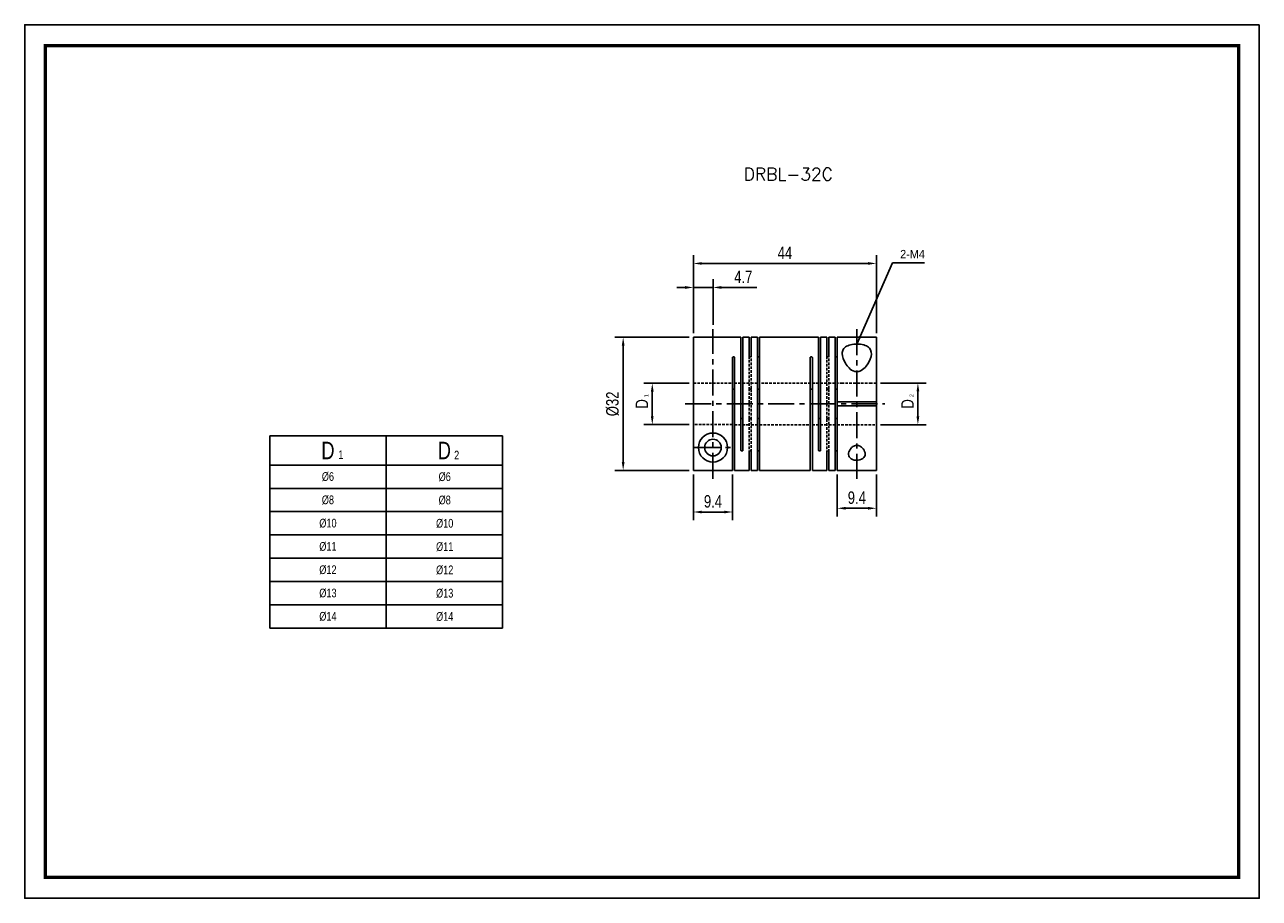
# Model space of a CAD drawing. Header units: millimetres. Extents: x 0 to 297, y 0 to 210.
import ezdxf

# ---------------------------------------------------------------- set-up
doc = ezdxf.new("R2010")
doc.units = ezdxf.units.MM
doc.header["$LTSCALE"] = 5
for name, pattern in [('CENTER', [2, 1.25, -0.25, 0.25, -0.25]), ('DASHED', [0.75, 0.5, -0.25]), ('HIDDEN2', [0.1875, 0.125, -0.0625])]:
    doc.linetypes.add(name, pattern=pattern)
doc.layers.get('0').update_dxf_attribs({"linetype": 'CONTINUOUS'})
doc.layers.get('Defpoints').update_dxf_attribs({"linetype": 'CONTINUOUS'})
for name, color, linetype in [('BM', 2, 'CONTINUOUS'), ('CT', 1, 'CENTER'), ('D', 7, 'CONTINUOUS'), ('DIM', 7, 'CONTINUOUS'), ('HD', 4, 'DASHED')]:
    doc.layers.add(name, color=color, linetype=linetype)
doc.styles.add('H', font='txt.shx')
doc.styles.get("Standard").update_dxf_attribs({"font": 'Gulim.ttf', "width": 0.8, "height": 3})
doc.dimstyles.new('LIM', dxfattribs={"dimtxt": 2, "dimasz": 2, "dimexe": 2, "dimexo": 1, "dimgap": 1, "dimtad": 1, "dimdec": 3, "dimzin": 9, "dimdsep": 46, "dimtxsty": 'Standard', "dimcen": 3, "dimclrd": 1, "dimclre": 1, "dimadec": 0, "dimazin": 0, "dimtfac": 1, "dimtdec": 3, "dimtmove": 0, "dimatfit": 3, "dimfxl": 0, "dimtolj": 1, "dimtzin": 0, "dimarcsym": 0})

# ---------------------------------------------------------------- blocks, each defined once
blk = doc.blocks.new('*D115')
at = {"layer": 'Defpoints', "color": 0}
for p in [(165.58, 146.84), (165.58, 136.85), (160.88, 134.84)]:
    blk.add_point(p, dxfattribs=at)
at = {"layer": 'DIM', "color": 1, "lineweight": -2}
for p, q in [((160.88, 135.84), (160.88, 148.84)), ((165.58, 137.85), (165.58, 148.84)), ((158.88, 146.84), (156.88, 146.84)), ((160.88, 146.84), (165.58, 146.84)), ((167.58, 146.84), (176.16, 146.84))]:
    blk.add_line(p, q, dxfattribs=at)
at = {"layer": 'DIM', "color": 1}
for points in [[(158.88, 147.17), (158.88, 146.5), (160.88, 146.84)], [(167.58, 147.17), (167.58, 146.5), (165.58, 146.84)]]:
    blk.add_solid(points, dxfattribs=at)
at = {"layer": 'DIM', "color": 0, "insert": (172.87, 149.38), "char_height": 3, "attachment_point": 5}
blk.add_mtext('\\A1;4.7', dxfattribs=at)
blk = doc.blocks.new('*D116')
at = {"layer": 'Defpoints', "color": 0}
for p in [(204.88, 152.61), (160.88, 134.85), (204.88, 134.85)]:
    blk.add_point(p, dxfattribs=at)
at = {"layer": 'DIM', "color": 1, "lineweight": -2}
for p, q in [((160.88, 135.85), (160.88, 154.61)), ((204.88, 135.85), (204.88, 154.61)), ((162.88, 152.61), (202.88, 152.61))]:
    blk.add_line(p, q, dxfattribs=at)
at = {"layer": 'DIM', "color": 1}
for points in [[(162.88, 152.94), (162.88, 152.28), (160.88, 152.61)], [(202.88, 152.94), (202.88, 152.28), (204.88, 152.61)]]:
    blk.add_solid(points, dxfattribs=at)
at = {"layer": 'DIM', "color": 0, "insert": (182.88, 155.15), "char_height": 3, "attachment_point": 5}
blk.add_mtext('\\A1;44', dxfattribs=at)
blk = doc.blocks.new('*D117')
at = {"layer": 'Defpoints', "color": 0}
for p in [(160.88, 102.86), (170.28, 102.86), (170.28, 92.86)]:
    blk.add_point(p, dxfattribs=at)
at = {"layer": 'DIM', "color": 1, "lineweight": -2}
for p, q in [((160.88, 101.86), (160.88, 90.86)), ((170.28, 101.86), (170.28, 90.86)), ((162.88, 92.86), (168.28, 92.86))]:
    blk.add_line(p, q, dxfattribs=at)
at = {"layer": 'DIM', "color": 1}
for points in [[(162.88, 93.19), (162.88, 92.52), (160.88, 92.86)], [(168.28, 93.19), (168.28, 92.52), (170.28, 92.86)]]:
    blk.add_solid(points, dxfattribs=at)
at = {"layer": 'DIM', "color": 0, "insert": (165.58, 95.4), "char_height": 3, "attachment_point": 5}
blk.add_mtext('\\A1;9.4', dxfattribs=at)
blk = doc.blocks.new('*D118')
at = {"layer": 'Defpoints', "color": 0}
for p in [(160.88, 134.85), (143.97, 102.86), (160.88, 102.86)]:
    blk.add_point(p, dxfattribs=at)
at = {"layer": 'DIM', "color": 1, "lineweight": -2}
for p, q in [((159.88, 134.85), (141.97, 134.85)), ((143.97, 132.85), (143.97, 104.86)), ((159.88, 102.86), (141.97, 102.86))]:
    blk.add_line(p, q, dxfattribs=at)
at = {"layer": 'DIM', "color": 1}
for points in [[(143.64, 132.85), (144.3, 132.85), (143.97, 134.85)], [(143.64, 104.86), (144.3, 104.86), (143.97, 102.86)]]:
    blk.add_solid(points, dxfattribs=at)
at = {"layer": 'DIM', "color": 0, "insert": (141.43, 118.85), "char_height": 3, "attachment_point": 5, "rotation": 90}
blk.add_mtext('\\A1;%%C32', dxfattribs=at)
blk = doc.blocks.new('*D119')
at = {"layer": 'Defpoints', "color": 0}
for p in [(160.88, 123.82), (150.97, 113.87), (160.88, 113.87)]:
    blk.add_point(p, dxfattribs=at)
at = {"layer": 'DIM', "color": 1, "lineweight": -2}
for p, q in [((159.88, 123.82), (148.97, 123.82)), ((150.97, 121.82), (150.97, 115.87)), ((159.88, 113.87), (148.97, 113.87))]:
    blk.add_line(p, q, dxfattribs=at)
at = {"layer": 'DIM', "color": 1}
for points in [[(150.64, 121.82), (151.3, 121.82), (150.97, 123.82)], [(150.64, 115.87), (151.3, 115.87), (150.97, 113.87)]]:
    blk.add_solid(points, dxfattribs=at)
at = {"layer": 'DIM', "color": 0, "insert": (148.47, 118.85), "char_height": 3, "attachment_point": 5, "rotation": 90}
blk.add_mtext('\\A1;D', dxfattribs=at)
blk = doc.blocks.new('*D120')
at = {"layer": 'Defpoints', "color": 0}
for p in [(195.48, 102.85), (204.88, 102.85), (204.88, 93.75)]:
    blk.add_point(p, dxfattribs=at)
at = {"layer": 'DIM', "color": 1, "lineweight": -2}
for p, q in [((195.48, 101.85), (195.48, 91.75)), ((204.88, 101.85), (204.88, 91.75)), ((197.48, 93.75), (202.88, 93.75))]:
    blk.add_line(p, q, dxfattribs=at)
at = {"layer": 'DIM', "color": 1}
for points in [[(197.48, 94.08), (197.48, 93.42), (195.48, 93.75)], [(202.88, 94.08), (202.88, 93.42), (204.88, 93.75)]]:
    blk.add_solid(points, dxfattribs=at)
at = {"layer": 'DIM', "color": 0, "insert": (200.18, 96.29), "char_height": 3, "attachment_point": 5}
blk.add_mtext('\\A1;9.4', dxfattribs=at)
blk = doc.blocks.new('*D121')
at = {"layer": 'Defpoints', "color": 0}
for p in [(204.88, 123.85), (214.87, 123.85), (204.88, 113.85)]:
    blk.add_point(p, dxfattribs=at)
at = {"layer": 'DIM', "color": 1, "lineweight": -2}
for p, q in [((205.88, 123.85), (216.87, 123.85)), ((214.87, 115.85), (214.87, 121.85)), ((205.88, 113.85), (216.87, 113.85))]:
    blk.add_line(p, q, dxfattribs=at)
at = {"layer": 'DIM', "color": 1}
for points in [[(214.54, 121.85), (215.2, 121.85), (214.87, 123.85)], [(214.54, 115.85), (215.2, 115.85), (214.87, 113.85)]]:
    blk.add_solid(points, dxfattribs=at)
at = {"layer": 'DIM', "color": 0, "insert": (212.37, 118.85), "char_height": 3, "attachment_point": 5, "rotation": 90}
blk.add_mtext('\\A1;D', dxfattribs=at)

msp = doc.modelspace()

# ---------------------------------------------------------------- linework, layer by layer
for p, q in [((58.9457, 111.1488), (58.9457, 64.9488)), ((58.9457, 111.1488), (114.9457, 111.1488)), ((114.9457, 111.1488), (114.9457, 64.9488)), ((58.9457, 64.9488), (114.9457, 64.9488))]:
    msp.add_line(p, q)
at = {"color": 4}
for p, q in [((86.9457, 111.1488), (86.9457, 64.9488)), ((58.9457, 104.1488), (114.9457, 104.1488))]:
    msp.add_line(p, q, dxfattribs=at)
at = {"color": 1}
for p, q in [((58.9457, 98.5488), (114.9457, 98.5488)), ((58.9457, 92.9488), (114.9457, 92.9488)), ((58.9457, 87.3488), (114.9457, 87.3488)), ((58.9457, 81.7488), (114.9457, 81.7488)), ((58.9457, 76.1488), (114.9457, 76.1488)), ((58.9457, 70.5488), (114.9457, 70.5488))]:
    msp.add_line(p, q, dxfattribs=at)
msp.add_lwpolyline([(297, 210), (0, 210), (0, 0), (297, 0)], close=True)
msp.add_lwpolyline([(292, 205, 0.8, 0.8, 0), (5, 205, 0.8, 0.8, 0), (5, 5, 0.8, 0.8, 0), (292, 5, 0.8, 0.8, 0)], format="xyseb", close=True)
at = {"layer": 'BM', "linetype": 'Continuous'}
for p, q in [((172.2779, 134.8498), (160.8779, 134.8498)), ((160.8846, 134.842), (160.8779, 134.8498)), ((160.8779, 102.8577), (160.8779, 134.842)), ((160.8846, 134.842), (160.8779, 134.842)), ((172.2779, 107.7143), (172.2779, 134.8498)), ((172.7779, 134.8498), (172.7779, 107.7143)), ((174.2779, 134.8498), (172.7779, 134.8498)), ((174.2779, 134.8498), (174.2779, 130.3389)), ((176.2779, 134.8498), (174.7779, 134.8498)), ((174.7779, 134.8498), (174.7779, 130.3389)), ((176.2779, 134.8498), (176.2779, 102.8498)), ((176.7779, 134.8498), (176.7779, 102.8498)), ((190.9779, 134.8498), (176.7779, 134.8498)), ((190.9779, 134.8498), (190.9779, 107.7143)), ((191.4779, 134.8498), (191.4779, 107.7143)), ((192.9779, 134.8498), (191.4779, 134.8498)), ((192.9779, 134.8498), (192.9779, 130.3389)), ((193.4779, 134.8498), (193.4779, 130.3389)), ((194.9779, 134.8498), (193.4779, 134.8498)), ((194.9779, 134.8498), (194.9779, 102.8498)), ((195.4779, 134.8498), (195.4779, 119.3498)), ((204.8779, 134.8498), (195.4779, 134.8498)), ((204.8779, 119.3498), (204.8779, 134.8498)), ((170.2779, 129.9854), (170.2779, 102.8577)), ((170.7779, 102.8498), (170.7779, 129.9854)), ((188.9779, 129.9854), (188.9779, 102.8498)), ((189.4779, 102.8498), (189.4779, 129.9854)), ((195.4779, 119.3498), (204.8779, 119.3498)), ((195.4779, 119.3498), (195.4779, 118.8498)), ((195.4779, 118.8498), (195.4779, 118.3498)), ((195.4779, 118.3498), (204.8779, 118.3498)), ((195.4779, 118.3498), (195.4779, 102.8498)), ((204.8779, 102.8498), (204.8779, 118.3498)), ((174.2779, 107.3607), (174.2779, 102.8498)), ((174.7779, 107.3607), (174.7779, 102.8498)), ((192.9779, 107.3607), (192.9779, 102.8498)), ((193.4779, 107.3607), (193.4779, 102.8498)), ((170.2779, 102.8577), (160.8779, 102.8577)), ((170.7779, 102.8498), (174.2779, 102.8498)), ((174.7779, 102.8498), (176.2779, 102.8498)), ((176.7779, 102.8498), (188.9779, 102.8498)), ((189.4779, 102.8498), (192.9779, 102.8498)), ((193.4779, 102.8498), (194.9779, 102.8498)), ((195.4779, 102.8498), (204.8779, 102.8498))]:
    msp.add_line(p, q, dxfattribs=at)
for radius in [3.5, 2]:
    msp.add_circle((165.5779, 108.3498), radius, dxfattribs=at)
msp.add_arc((186.157, 118.8498), 18.7209, 358.469559, 1.530441, dxfattribs=at)
for points, knots in [([(196.6779, 130.9225), (196.6779, 131.2865), (196.7504, 131.62), (197.0877, 132.2275), (197.3528, 132.4913), (198.08, 132.9075), (198.5419, 133.0585), (199.5684, 133.2332), (200.1351, 133.2587), (201.2333, 133.1801), (201.7522, 133.0761), (202.6143, 132.7491), (202.9596, 132.525), (203.6907, 131.7054), (203.7672, 130.9919), (203.4244, 129.4543), (203.0234, 128.6351), (202.0908, 127.5142), (201.7174, 127.1507), (201.0145, 126.7622), (200.7567, 126.6631), (200.2119, 126.577), (199.9273, 126.5939), (199.1328, 126.8053), (198.6899, 127.1316), (197.9701, 127.8301), (197.6759, 128.2218), (196.9604, 129.3915), (196.6779, 130.1945), (196.6779, 130.9225)], [0, 0, 0, 0, 0.0625, 0.0625, 0.125, 0.125, 0.1875, 0.1875, 0.25, 0.25, 0.3125, 0.3125, 0.375, 0.375, 0.5, 0.5, 0.625, 0.625, 0.6875, 0.6875, 0.71875, 0.71875, 0.75, 0.75, 0.8125, 0.8125, 0.875, 0.875, 1, 1, 1, 1]), ([(170.2779, 129.9854), (170.2779, 130.0055), (170.2828, 130.0258), (170.292, 130.0447), (170.3013, 130.0635), (170.3152, 130.0815), (170.3327, 130.097), (170.3502, 130.1125), (170.3717, 130.1261), (170.3954, 130.1366), (170.4191, 130.1471), (170.4457, 130.1549), (170.473, 130.1592), (170.491, 130.1621), (170.5095, 130.1636), (170.5279, 130.1636), (170.5559, 130.1636), (170.5843, 130.1601), (170.6107, 130.1536), (170.6371, 130.147), (170.6623, 130.1372), (170.6841, 130.1248), (170.706, 130.1123), (170.7251, 130.0971), (170.7399, 130.0802), (170.7548, 130.0633), (170.7657, 130.0443), (170.7718, 130.0247), (170.7759, 130.0119), (170.7779, 129.9986), (170.7779, 129.9854)], [0, 0, 0, 0, 0.10746653, 0.10746653, 0.10746653, 0.21493363, 0.21493363, 0.21493363, 0.32239361, 0.32239361, 0.32239361, 0.42985667, 0.42985667, 0.42985667, 0.49999995, 0.49999995, 0.49999995, 0.60746735, 0.60746735, 0.60746735, 0.71493481, 0.71493481, 0.71493481, 0.82240115, 0.82240115, 0.82240115, 0.9298628, 0.9298628, 0.9298628, 1, 1, 1, 1]), ([(174.7779, 130.3389), (174.7779, 130.3195), (174.7731, 130.2997), (174.7638, 130.2812), (174.7546, 130.2627), (174.7406, 130.2451), (174.7232, 130.2297), (174.7057, 130.2144), (174.6842, 130.2009), (174.6605, 130.1904), (174.6367, 130.1799), (174.6101, 130.1722), (174.5828, 130.1679), (174.5649, 130.165), (174.5463, 130.1636), (174.5279, 130.1636), (174.5, 130.1636), (174.4716, 130.167), (174.4452, 130.1735), (174.4188, 130.1801), (174.3936, 130.1899), (174.3718, 130.2022), (174.3499, 130.2145), (174.3308, 130.2297), (174.3159, 130.2463), (174.3011, 130.263), (174.2902, 130.2816), (174.284, 130.3007), (174.28, 130.3132), (174.2779, 130.3261), (174.2779, 130.3389)], [0, 0, 0, 0, 0.10746653, 0.10746653, 0.10746653, 0.21493363, 0.21493363, 0.21493363, 0.32239361, 0.32239361, 0.32239361, 0.42985667, 0.42985667, 0.42985667, 0.49999995, 0.49999995, 0.49999995, 0.60746735, 0.60746735, 0.60746735, 0.71493481, 0.71493481, 0.71493481, 0.82240115, 0.82240115, 0.82240115, 0.9298628, 0.9298628, 0.9298628, 1, 1, 1, 1]), ([(176.2779, 130.3389), (176.2779, 130.3195), (176.2828, 130.2997), (176.292, 130.2812), (176.3013, 130.2627), (176.3152, 130.2451), (176.3327, 130.2297), (176.3502, 130.2144), (176.3717, 130.2009), (176.3954, 130.1904), (176.4191, 130.1799), (176.4457, 130.1722), (176.473, 130.1679), (176.491, 130.165), (176.5095, 130.1636), (176.5279, 130.1636), (176.5559, 130.1636), (176.5843, 130.167), (176.6107, 130.1735), (176.6371, 130.1801), (176.6623, 130.1899), (176.6841, 130.2022), (176.706, 130.2145), (176.7251, 130.2297), (176.7399, 130.2463), (176.7548, 130.263), (176.7657, 130.2816), (176.7718, 130.3007), (176.7759, 130.3132), (176.7779, 130.3261), (176.7779, 130.3389)], [0, 0, 0, 0, 0.10746653, 0.10746653, 0.10746653, 0.21493363, 0.21493363, 0.21493363, 0.32239361, 0.32239361, 0.32239361, 0.42985667, 0.42985667, 0.42985667, 0.49999995, 0.49999995, 0.49999995, 0.60746735, 0.60746735, 0.60746735, 0.71493481, 0.71493481, 0.71493481, 0.82240115, 0.82240115, 0.82240115, 0.9298628, 0.9298628, 0.9298628, 1, 1, 1, 1]), ([(188.9779, 129.9854), (188.9779, 130.0055), (188.9828, 130.0258), (188.992, 130.0447), (189.0013, 130.0635), (189.0152, 130.0815), (189.0327, 130.097), (189.0502, 130.1125), (189.0717, 130.1261), (189.0954, 130.1366), (189.1191, 130.1471), (189.1457, 130.1549), (189.173, 130.1592), (189.191, 130.1621), (189.2095, 130.1636), (189.2279, 130.1636), (189.2559, 130.1636), (189.2843, 130.1601), (189.3107, 130.1536), (189.3371, 130.147), (189.3623, 130.1372), (189.3841, 130.1248), (189.406, 130.1123), (189.4251, 130.0971), (189.4399, 130.0802), (189.4548, 130.0633), (189.4657, 130.0443), (189.4718, 130.0247), (189.4759, 130.0119), (189.4779, 129.9986), (189.4779, 129.9854)], [0, 0, 0, 0, 0.10746653, 0.10746653, 0.10746653, 0.21493363, 0.21493363, 0.21493363, 0.32239361, 0.32239361, 0.32239361, 0.42985667, 0.42985667, 0.42985667, 0.49999995, 0.49999995, 0.49999995, 0.60746735, 0.60746735, 0.60746735, 0.71493481, 0.71493481, 0.71493481, 0.82240115, 0.82240115, 0.82240115, 0.9298628, 0.9298628, 0.9298628, 1, 1, 1, 1]), ([(193.4779, 130.3389), (193.4779, 130.3195), (193.4731, 130.2997), (193.4638, 130.2812), (193.4546, 130.2627), (193.4406, 130.2451), (193.4232, 130.2297), (193.4057, 130.2144), (193.3842, 130.2009), (193.3605, 130.1904), (193.3367, 130.1799), (193.3101, 130.1722), (193.2828, 130.1679), (193.2649, 130.165), (193.2463, 130.1636), (193.2279, 130.1636), (193.2, 130.1636), (193.1716, 130.167), (193.1452, 130.1735), (193.1188, 130.1801), (193.0936, 130.1899), (193.0718, 130.2022), (193.0499, 130.2145), (193.0308, 130.2297), (193.0159, 130.2463), (193.0011, 130.263), (192.9902, 130.2816), (192.984, 130.3007), (192.98, 130.3132), (192.9779, 130.3261), (192.9779, 130.3389)], [0, 0, 0, 0, 0.10746653, 0.10746653, 0.10746653, 0.21493363, 0.21493363, 0.21493363, 0.32239361, 0.32239361, 0.32239361, 0.42985667, 0.42985667, 0.42985667, 0.49999995, 0.49999995, 0.49999995, 0.60746735, 0.60746735, 0.60746735, 0.71493481, 0.71493481, 0.71493481, 0.82240115, 0.82240115, 0.82240115, 0.9298628, 0.9298628, 0.9298628, 1, 1, 1, 1]), ([(194.9779, 130.3389), (194.9779, 130.3195), (194.9828, 130.2997), (194.992, 130.2812), (195.0013, 130.2627), (195.0152, 130.2451), (195.0327, 130.2297), (195.0502, 130.2144), (195.0717, 130.2009), (195.0954, 130.1904), (195.1191, 130.1799), (195.1457, 130.1722), (195.173, 130.1679), (195.191, 130.165), (195.2095, 130.1636), (195.2279, 130.1636), (195.2559, 130.1636), (195.2843, 130.167), (195.3107, 130.1735), (195.3371, 130.1801), (195.3623, 130.1899), (195.3841, 130.2022), (195.406, 130.2145), (195.4251, 130.2297), (195.4399, 130.2463), (195.4548, 130.263), (195.4657, 130.2816), (195.4718, 130.3007), (195.4759, 130.3132), (195.4779, 130.3261), (195.4779, 130.3389)], [0, 0, 0, 0, 0.10746653, 0.10746653, 0.10746653, 0.21493363, 0.21493363, 0.21493363, 0.32239361, 0.32239361, 0.32239361, 0.42985667, 0.42985667, 0.42985667, 0.49999995, 0.49999995, 0.49999995, 0.60746735, 0.60746735, 0.60746735, 0.71493481, 0.71493481, 0.71493481, 0.82240115, 0.82240115, 0.82240115, 0.9298628, 0.9298628, 0.9298628, 1, 1, 1, 1]), ([(170.7779, 122.2042), (170.7779, 122.2185), (170.7757, 122.2328), (170.7713, 122.2465), (170.7648, 122.2665), (170.7536, 122.2858), (170.7385, 122.3029), (170.7235, 122.32), (170.7041, 122.3352), (170.6821, 122.3476), (170.6601, 122.3599), (170.6348, 122.3696), (170.6083, 122.376), (170.5826, 122.3822), (170.5551, 122.3854), (170.5279, 122.3854), (170.5, 122.3854), (170.4716, 122.382), (170.4452, 122.3754), (170.4188, 122.3688), (170.3936, 122.3589), (170.3718, 122.3464), (170.3499, 122.3339), (170.3308, 122.3185), (170.316, 122.3013), (170.3011, 122.2842), (170.2902, 122.2648), (170.2841, 122.2448), (170.28, 122.2316), (170.2779, 122.2179), (170.2779, 122.2042)], [0, 0, 0, 0, 0.07385019, 0.07385019, 0.07385019, 0.18134979, 0.18134979, 0.18134979, 0.28868315, 0.28868315, 0.28868315, 0.39601847, 0.39601847, 0.39601847, 0.50020386, 0.50020386, 0.50020386, 0.60760082, 0.60760082, 0.60760082, 0.71499834, 0.71499834, 0.71499834, 0.82238443, 0.82238443, 0.82238443, 0.92972247, 0.92972247, 0.92972247, 1, 1, 1, 1]), ([(176.2779, 122.5577), (176.2779, 122.5573), (176.2779, 122.5569), (176.2779, 122.5564), (176.2782, 122.5376), (176.2832, 122.5184), (176.2927, 122.5003), (176.3022, 122.4823), (176.3164, 122.465), (176.334, 122.45), (176.3517, 122.4349), (176.3733, 122.4217), (176.3971, 122.4114), (176.421, 122.4011), (176.4476, 122.3936), (176.475, 122.3894), (176.4923, 122.3867), (176.5102, 122.3854), (176.5279, 122.3854), (176.5559, 122.3854), (176.5843, 122.3888), (176.6107, 122.3953), (176.6371, 122.4019), (176.6623, 122.4117), (176.6841, 122.4239), (176.706, 122.4361), (176.7251, 122.4511), (176.7399, 122.4675), (176.7547, 122.4838), (176.7657, 122.5021), (176.7718, 122.5206), (176.7759, 122.5328), (176.7779, 122.5453), (176.7779, 122.5577)], [0, 0, 0, 0, 0.00244019, 0.00244019, 0.00244019, 0.11011942, 0.11011942, 0.11011942, 0.21754041, 0.21754041, 0.21754041, 0.32485859, 0.32485859, 0.32485859, 0.4322099, 0.4322099, 0.4322099, 0.49976109, 0.49976109, 0.49976109, 0.60715566, 0.60715566, 0.60715566, 0.71455079, 0.71455079, 0.71455079, 0.82193449, 0.82193449, 0.82193449, 0.92927014, 0.92927014, 0.92927014, 1, 1, 1, 1]), ([(189.4779, 122.2042), (189.4779, 122.2047), (189.4779, 122.2051), (189.4779, 122.2056), (189.4777, 122.2264), (189.4726, 122.2473), (189.4631, 122.2666), (189.4537, 122.2858), (189.4395, 122.3039), (189.4218, 122.3196), (189.4042, 122.3352), (189.3826, 122.3487), (189.3587, 122.3592), (189.3349, 122.3696), (189.3082, 122.3772), (189.2809, 122.3814), (189.2635, 122.384), (189.2457, 122.3854), (189.2279, 122.3854), (189.2, 122.3854), (189.1716, 122.382), (189.1452, 122.3754), (189.1188, 122.3688), (189.0936, 122.3589), (189.0718, 122.3464), (189.0499, 122.3339), (189.0308, 122.3185), (189.016, 122.3013), (189.0011, 122.2842), (188.9902, 122.2648), (188.9841, 122.2448), (188.98, 122.2316), (188.9779, 122.2179), (188.9779, 122.2042)], [0, 0, 0, 0, 0.00244019, 0.00244019, 0.00244019, 0.11011942, 0.11011942, 0.11011942, 0.21754041, 0.21754041, 0.21754041, 0.32485859, 0.32485859, 0.32485859, 0.4322099, 0.4322099, 0.4322099, 0.49976109, 0.49976109, 0.49976109, 0.60715566, 0.60715566, 0.60715566, 0.71455079, 0.71455079, 0.71455079, 0.82193449, 0.82193449, 0.82193449, 0.92927014, 0.92927014, 0.92927014, 1, 1, 1, 1]), ([(195.4779, 122.5577), (195.4779, 122.539), (195.4731, 122.5198), (195.4639, 122.5017), (195.4546, 122.4837), (195.4407, 122.4663), (195.4232, 122.4512), (195.4058, 122.436), (195.3843, 122.4226), (195.3606, 122.4122), (195.3369, 122.4018), (195.3103, 122.3941), (195.283, 122.3897), (195.265, 122.3868), (195.2464, 122.3854), (195.2279, 122.3854), (195.2, 122.3854), (195.1716, 122.3888), (195.1452, 122.3953), (195.1188, 122.4019), (195.0936, 122.4117), (195.0718, 122.4239), (195.0499, 122.4361), (195.0308, 122.4511), (195.016, 122.4675), (195.0011, 122.4838), (194.9902, 122.5021), (194.9841, 122.5206), (194.98, 122.5328), (194.9779, 122.5453), (194.9779, 122.5577)], [0, 0, 0, 0, 0.10738314, 0.10738314, 0.10738314, 0.21477214, 0.21477214, 0.21477214, 0.3220884, 0.3220884, 0.3220884, 0.42943603, 0.42943603, 0.42943603, 0.49977251, 0.49977251, 0.49977251, 0.60716463, 0.60716463, 0.60716463, 0.71455731, 0.71455731, 0.71455731, 0.82193855, 0.82193855, 0.82193855, 0.92927175, 0.92927175, 0.92927175, 1, 1, 1, 1]), ([(172.7779, 115.4955), (172.7779, 115.495), (172.7779, 115.4946), (172.7779, 115.4941), (172.7777, 115.4733), (172.7726, 115.4524), (172.7631, 115.4331), (172.7537, 115.4139), (172.7395, 115.3957), (172.7218, 115.3801), (172.7042, 115.3645), (172.6826, 115.351), (172.6587, 115.3405), (172.6349, 115.3301), (172.6082, 115.3225), (172.5809, 115.3183), (172.5635, 115.3157), (172.5457, 115.3143), (172.5279, 115.3143), (172.5, 115.3143), (172.4716, 115.3177), (172.4452, 115.3243), (172.4188, 115.3309), (172.3936, 115.3408), (172.3718, 115.3533), (172.3499, 115.3658), (172.3308, 115.3812), (172.316, 115.3983), (172.3011, 115.4155), (172.2902, 115.4349), (172.2841, 115.4549), (172.28, 115.4681), (172.2779, 115.4818), (172.2779, 115.4955)], [0, 0, 0, 0, 0.00244019, 0.00244019, 0.00244019, 0.11011942, 0.11011942, 0.11011942, 0.21754041, 0.21754041, 0.21754041, 0.32485859, 0.32485859, 0.32485859, 0.4322099, 0.4322099, 0.4322099, 0.49976109, 0.49976109, 0.49976109, 0.60715566, 0.60715566, 0.60715566, 0.71455079, 0.71455079, 0.71455079, 0.82193449, 0.82193449, 0.82193449, 0.92927014, 0.92927014, 0.92927014, 1, 1, 1, 1]), ([(176.7779, 115.142), (176.7779, 115.1424), (176.7779, 115.1428), (176.7779, 115.1433), (176.7777, 115.1621), (176.7726, 115.1813), (176.7631, 115.1994), (176.7537, 115.2174), (176.7395, 115.2346), (176.7218, 115.2497), (176.7042, 115.2648), (176.6826, 115.278), (176.6587, 115.2883), (176.6349, 115.2985), (176.6082, 115.3061), (176.5809, 115.3103), (176.5635, 115.313), (176.5457, 115.3143), (176.5279, 115.3143), (176.5, 115.3143), (176.4716, 115.3109), (176.4452, 115.3044), (176.4188, 115.2978), (176.3936, 115.288), (176.3718, 115.2758), (176.3499, 115.2636), (176.3308, 115.2486), (176.316, 115.2322), (176.3011, 115.2159), (176.2902, 115.1976), (176.2841, 115.1791), (176.28, 115.1669), (176.2779, 115.1543), (176.2779, 115.142)], [0, 0, 0, 0, 0.00244019, 0.00244019, 0.00244019, 0.11011942, 0.11011942, 0.11011942, 0.21754041, 0.21754041, 0.21754041, 0.32485859, 0.32485859, 0.32485859, 0.4322099, 0.4322099, 0.4322099, 0.49976109, 0.49976109, 0.49976109, 0.60715566, 0.60715566, 0.60715566, 0.71455079, 0.71455079, 0.71455079, 0.82193449, 0.82193449, 0.82193449, 0.92927014, 0.92927014, 0.92927014, 1, 1, 1, 1]), ([(190.9779, 115.4955), (190.9779, 115.495), (190.9779, 115.4946), (190.9779, 115.4941), (190.9782, 115.4733), (190.9832, 115.4524), (190.9927, 115.4331), (191.0022, 115.4139), (191.0164, 115.3957), (191.034, 115.3801), (191.0517, 115.3645), (191.0733, 115.351), (191.0971, 115.3405), (191.121, 115.3301), (191.1476, 115.3225), (191.175, 115.3183), (191.1923, 115.3157), (191.2102, 115.3143), (191.2279, 115.3143), (191.2559, 115.3143), (191.2843, 115.3177), (191.3107, 115.3243), (191.3371, 115.3309), (191.3623, 115.3408), (191.3841, 115.3533), (191.406, 115.3658), (191.4251, 115.3812), (191.4399, 115.3983), (191.4547, 115.4155), (191.4657, 115.4349), (191.4718, 115.4549), (191.4759, 115.4681), (191.4779, 115.4818), (191.4779, 115.4955)], [0, 0, 0, 0, 0.00244019, 0.00244019, 0.00244019, 0.11011942, 0.11011942, 0.11011942, 0.21754041, 0.21754041, 0.21754041, 0.32485859, 0.32485859, 0.32485859, 0.4322099, 0.4322099, 0.4322099, 0.49976109, 0.49976109, 0.49976109, 0.60715566, 0.60715566, 0.60715566, 0.71455079, 0.71455079, 0.71455079, 0.82193449, 0.82193449, 0.82193449, 0.92927014, 0.92927014, 0.92927014, 1, 1, 1, 1]), ([(194.9779, 115.142), (194.9779, 115.1424), (194.9779, 115.1428), (194.9779, 115.1433), (194.9782, 115.1621), (194.9832, 115.1813), (194.9927, 115.1994), (195.0022, 115.2174), (195.0164, 115.2346), (195.034, 115.2497), (195.0517, 115.2648), (195.0733, 115.278), (195.0971, 115.2883), (195.121, 115.2985), (195.1476, 115.3061), (195.175, 115.3103), (195.1923, 115.313), (195.2102, 115.3143), (195.2279, 115.3143), (195.2559, 115.3143), (195.2843, 115.3109), (195.3107, 115.3044), (195.3371, 115.2978), (195.3623, 115.288), (195.3841, 115.2758), (195.406, 115.2636), (195.4251, 115.2486), (195.4399, 115.2322), (195.4547, 115.2159), (195.4657, 115.1976), (195.4718, 115.1791), (195.4759, 115.1669), (195.4779, 115.1543), (195.4779, 115.142)], [0, 0, 0, 0, 0.00244128, 0.00244128, 0.00244128, 0.11016858, 0.11016858, 0.11016858, 0.21763752, 0.21763752, 0.21763752, 0.32500361, 0.32500361, 0.32500361, 0.43240284, 0.43240284, 0.43240284, 0.49998419, 0.49998419, 0.49998419, 0.60742835, 0.60742835, 0.60742835, 0.71487308, 0.71487308, 0.71487308, 0.82230636, 0.82230636, 0.82230636, 0.92969158, 0.92969158, 0.92969158, 1, 1, 1, 1]), ([(172.7779, 107.7143), (172.7779, 107.6942), (172.7731, 107.6739), (172.7638, 107.655), (172.7546, 107.6362), (172.7406, 107.6182), (172.7232, 107.6027), (172.7057, 107.5871), (172.6842, 107.5736), (172.6605, 107.5631), (172.6367, 107.5525), (172.6101, 107.5448), (172.5828, 107.5405), (172.5649, 107.5376), (172.5463, 107.5361), (172.5279, 107.5361), (172.5, 107.5361), (172.4716, 107.5396), (172.4452, 107.5461), (172.4188, 107.5527), (172.3936, 107.5625), (172.3718, 107.5749), (172.3499, 107.5873), (172.3308, 107.6026), (172.3159, 107.6195), (172.3011, 107.6364), (172.2902, 107.6554), (172.284, 107.6749), (172.28, 107.6878), (172.2779, 107.7011), (172.2779, 107.7143)], [0, 0, 0, 0, 0.10746653, 0.10746653, 0.10746653, 0.21493363, 0.21493363, 0.21493363, 0.32239361, 0.32239361, 0.32239361, 0.42985667, 0.42985667, 0.42985667, 0.49999995, 0.49999995, 0.49999995, 0.60746735, 0.60746735, 0.60746735, 0.71493481, 0.71493481, 0.71493481, 0.82240115, 0.82240115, 0.82240115, 0.9298628, 0.9298628, 0.9298628, 1, 1, 1, 1]), ([(174.2779, 107.3607), (174.2779, 107.3802), (174.2828, 107.4), (174.292, 107.4185), (174.3013, 107.437), (174.3152, 107.4546), (174.3327, 107.47), (174.3502, 107.4853), (174.3717, 107.4988), (174.3954, 107.5093), (174.4191, 107.5197), (174.4457, 107.5275), (174.473, 107.5318), (174.491, 107.5347), (174.5095, 107.5361), (174.5279, 107.5361), (174.5559, 107.5361), (174.5843, 107.5327), (174.6107, 107.5262), (174.6371, 107.5196), (174.6623, 107.5098), (174.6841, 107.4975), (174.706, 107.4851), (174.7251, 107.47), (174.7399, 107.4534), (174.7548, 107.4367), (174.7657, 107.4181), (174.7718, 107.399), (174.7759, 107.3865), (174.7779, 107.3736), (174.7779, 107.3607)], [0, 0, 0, 0, 0.10746653, 0.10746653, 0.10746653, 0.21493363, 0.21493363, 0.21493363, 0.32239361, 0.32239361, 0.32239361, 0.42985667, 0.42985667, 0.42985667, 0.49999995, 0.49999995, 0.49999995, 0.60746735, 0.60746735, 0.60746735, 0.71493481, 0.71493481, 0.71493481, 0.82240115, 0.82240115, 0.82240115, 0.9298628, 0.9298628, 0.9298628, 1, 1, 1, 1]), ([(176.7779, 107.3607), (176.7779, 107.3802), (176.7731, 107.4), (176.7638, 107.4185), (176.7546, 107.437), (176.7406, 107.4546), (176.7232, 107.47), (176.7057, 107.4853), (176.6842, 107.4988), (176.6605, 107.5093), (176.6367, 107.5197), (176.6101, 107.5275), (176.5828, 107.5318), (176.5649, 107.5347), (176.5463, 107.5361), (176.5279, 107.5361), (176.5, 107.5361), (176.4716, 107.5327), (176.4452, 107.5262), (176.4188, 107.5196), (176.3936, 107.5098), (176.3718, 107.4975), (176.3499, 107.4851), (176.3308, 107.47), (176.3159, 107.4534), (176.3011, 107.4367), (176.2902, 107.4181), (176.284, 107.399), (176.28, 107.3865), (176.2779, 107.3736), (176.2779, 107.3607)], [0, 0, 0, 0, 0.10746653, 0.10746653, 0.10746653, 0.21493363, 0.21493363, 0.21493363, 0.32239361, 0.32239361, 0.32239361, 0.42985667, 0.42985667, 0.42985667, 0.49999995, 0.49999995, 0.49999995, 0.60746735, 0.60746735, 0.60746735, 0.71493481, 0.71493481, 0.71493481, 0.82240115, 0.82240115, 0.82240115, 0.9298628, 0.9298628, 0.9298628, 1, 1, 1, 1]), ([(191.4779, 107.7143), (191.4779, 107.6942), (191.4731, 107.6739), (191.4638, 107.655), (191.4546, 107.6362), (191.4406, 107.6182), (191.4232, 107.6027), (191.4057, 107.5871), (191.3842, 107.5736), (191.3605, 107.5631), (191.3367, 107.5525), (191.3101, 107.5448), (191.2828, 107.5405), (191.2649, 107.5376), (191.2463, 107.5361), (191.2279, 107.5361), (191.2, 107.5361), (191.1716, 107.5396), (191.1452, 107.5461), (191.1188, 107.5527), (191.0936, 107.5625), (191.0718, 107.5749), (191.0499, 107.5873), (191.0308, 107.6026), (191.0159, 107.6195), (191.0011, 107.6364), (190.9902, 107.6554), (190.984, 107.6749), (190.98, 107.6878), (190.9779, 107.7011), (190.9779, 107.7143)], [0, 0, 0, 0, 0.10746653, 0.10746653, 0.10746653, 0.21493363, 0.21493363, 0.21493363, 0.32239361, 0.32239361, 0.32239361, 0.42985667, 0.42985667, 0.42985667, 0.49999995, 0.49999995, 0.49999995, 0.60746735, 0.60746735, 0.60746735, 0.71493481, 0.71493481, 0.71493481, 0.82240115, 0.82240115, 0.82240115, 0.9298628, 0.9298628, 0.9298628, 1, 1, 1, 1]), ([(192.9779, 107.3607), (192.9779, 107.3802), (192.9828, 107.4), (192.992, 107.4185), (193.0013, 107.437), (193.0152, 107.4546), (193.0327, 107.47), (193.0502, 107.4853), (193.0717, 107.4988), (193.0954, 107.5093), (193.1191, 107.5197), (193.1457, 107.5275), (193.173, 107.5318), (193.191, 107.5347), (193.2095, 107.5361), (193.2279, 107.5361), (193.2559, 107.5361), (193.2843, 107.5327), (193.3107, 107.5262), (193.3371, 107.5196), (193.3623, 107.5098), (193.3841, 107.4975), (193.406, 107.4851), (193.4251, 107.47), (193.4399, 107.4534), (193.4548, 107.4367), (193.4657, 107.4181), (193.4718, 107.399), (193.4759, 107.3865), (193.4779, 107.3736), (193.4779, 107.3607)], [0, 0, 0, 0, 0.10746653, 0.10746653, 0.10746653, 0.21493363, 0.21493363, 0.21493363, 0.32239361, 0.32239361, 0.32239361, 0.42985667, 0.42985667, 0.42985667, 0.49999995, 0.49999995, 0.49999995, 0.60746735, 0.60746735, 0.60746735, 0.71493481, 0.71493481, 0.71493481, 0.82240115, 0.82240115, 0.82240115, 0.9298628, 0.9298628, 0.9298628, 1, 1, 1, 1]), ([(195.4779, 107.3607), (195.4779, 107.3802), (195.4731, 107.4), (195.4638, 107.4185), (195.4546, 107.437), (195.4406, 107.4546), (195.4232, 107.47), (195.4057, 107.4853), (195.3842, 107.4988), (195.3605, 107.5093), (195.3367, 107.5197), (195.3101, 107.5275), (195.2828, 107.5318), (195.2649, 107.5347), (195.2463, 107.5361), (195.2279, 107.5361), (195.2, 107.5361), (195.1716, 107.5327), (195.1452, 107.5262), (195.1188, 107.5196), (195.0936, 107.5098), (195.0718, 107.4975), (195.0499, 107.4851), (195.0308, 107.47), (195.0159, 107.4534), (195.0011, 107.4367), (194.9902, 107.4181), (194.984, 107.399), (194.98, 107.3865), (194.9779, 107.3736), (194.9779, 107.3607)], [0, 0, 0, 0, 0.10746653, 0.10746653, 0.10746653, 0.21493363, 0.21493363, 0.21493363, 0.32239361, 0.32239361, 0.32239361, 0.42985667, 0.42985667, 0.42985667, 0.49999995, 0.49999995, 0.49999995, 0.60746735, 0.60746735, 0.60746735, 0.71493481, 0.71493481, 0.71493481, 0.82240115, 0.82240115, 0.82240115, 0.9298628, 0.9298628, 0.9298628, 1, 1, 1, 1]), ([(202.1779, 106.7771), (202.1779, 107.1841), (202.0221, 107.615), (201.5771, 108.205), (201.3888, 108.3956), (200.9224, 108.7064), (200.6359, 108.826), (200.0232, 108.8843), (199.7056, 108.8158), (199.1821, 108.5644), (198.9661, 108.3894), (198.4381, 107.819), (198.2423, 107.3866), (198.1392, 106.5687), (198.2417, 106.1686), (198.8566, 105.5483), (199.4048, 105.3288), (200.6362, 105.2678), (201.2553, 105.4307), (202.0112, 105.9877), (202.1779, 106.3702), (202.1779, 106.7771)], [0, 0, 0, 0, 0.125, 0.125, 0.1875, 0.1875, 0.25, 0.25, 0.3125, 0.3125, 0.375, 0.375, 0.5, 0.5, 0.625, 0.625, 0.75, 0.75, 0.875, 0.875, 1, 1, 1, 1])]:
    msp.add_open_spline(points, degree=3, knots=knots, dxfattribs=at)
at = {"layer": 'CT'}
for p, q in [((165.5779, 100.8577), (165.5779, 136.8498)), ((200.1779, 136.8498), (200.1779, 100.8498)), ((158.8779, 118.8498), (206.8779, 118.8498)), ((161.0779, 108.3498), (170.0779, 108.3498))]:
    msp.add_line(p, q, dxfattribs=at)
at = {"layer": 'DIM', "color": 1}
msp.add_line((204.8779, 135.8498), (204.8779, 145.4402), dxfattribs=at)
at = {"layer": 'HD', "linetype": 'HIDDEN2'}
for p, q in [((174.2779, 130.3389), (174.2779, 122.5577)), ((174.7779, 122.5577), (174.7779, 130.3389)), ((192.9779, 130.3389), (192.9779, 122.5577)), ((193.4779, 122.5577), (193.4779, 130.3389)), ((160.8779, 123.8248), (170.2779, 123.8248)), ((172.2779, 123.8498), (170.2779, 123.8498)), ((174.2779, 123.8498), (172.7779, 123.8498)), ((174.2779, 122.5577), (174.2779, 115.142)), ((176.2779, 123.8498), (174.7779, 123.8498)), ((174.7779, 115.142), (174.7779, 122.5577)), ((190.9779, 123.8498), (176.7779, 123.8498)), ((192.9779, 123.8498), (191.4779, 123.8498)), ((192.9779, 122.5577), (192.9779, 115.142)), ((194.9779, 123.8498), (193.4779, 123.8498)), ((193.4779, 115.142), (193.4779, 122.5577)), ((196.6779, 123.8498), (195.4779, 123.8498)), ((203.6779, 123.8498), (196.6779, 123.8498)), ((204.8779, 123.8498), (203.6779, 123.8498)), ((170.2779, 113.8749), (160.8779, 113.8749)), ((170.7779, 113.8498), (174.2779, 113.8498)), ((174.2779, 115.142), (174.2779, 107.3607)), ((174.7779, 107.3607), (174.7779, 115.142)), ((174.7779, 113.8498), (176.2779, 113.8498)), ((176.7779, 113.8498), (188.9779, 113.8498)), ((189.4779, 113.8498), (192.9779, 113.8498)), ((192.9779, 115.142), (192.9779, 107.3607)), ((193.4779, 107.3607), (193.4779, 115.142)), ((193.4779, 113.8498), (194.9779, 113.8498)), ((195.4779, 113.8498), (204.8779, 113.8498))]:
    msp.add_line(p, q, dxfattribs=at)
for points in [[(174.7779, 122.5577), (174.7779, 122.5573), (174.7779, 122.5569), (174.7779, 122.5564), (174.7777, 122.5376), (174.7726, 122.5184), (174.7631, 122.5003), (174.7537, 122.4823), (174.7395, 122.465), (174.7218, 122.45), (174.7042, 122.4349), (174.6826, 122.4217), (174.6587, 122.4114), (174.6349, 122.4011), (174.6082, 122.3936), (174.5809, 122.3894), (174.5635, 122.3867), (174.5457, 122.3854), (174.5279, 122.3854), (174.5, 122.3854), (174.4716, 122.3888), (174.4452, 122.3953), (174.4188, 122.4019), (174.3936, 122.4117), (174.3718, 122.4239), (174.3499, 122.4361), (174.3308, 122.4511), (174.316, 122.4675), (174.3011, 122.4838), (174.2902, 122.5021), (174.2841, 122.5206), (174.28, 122.5328), (174.2779, 122.5453), (174.2779, 122.5577)], [(192.9779, 122.5577), (192.9779, 122.5573), (192.9779, 122.5569), (192.9779, 122.5564), (192.9782, 122.5376), (192.9832, 122.5184), (192.9927, 122.5003), (193.0022, 122.4823), (193.0164, 122.465), (193.034, 122.45), (193.0517, 122.4349), (193.0733, 122.4217), (193.0971, 122.4114), (193.121, 122.4011), (193.1476, 122.3936), (193.175, 122.3894), (193.1923, 122.3867), (193.2102, 122.3854), (193.2279, 122.3854), (193.2559, 122.3854), (193.2843, 122.3888), (193.3107, 122.3953), (193.3371, 122.4019), (193.3623, 122.4117), (193.3841, 122.4239), (193.406, 122.4361), (193.4251, 122.4511), (193.4399, 122.4675), (193.4547, 122.4838), (193.4657, 122.5021), (193.4718, 122.5206), (193.4759, 122.5328), (193.4779, 122.5453), (193.4779, 122.5577)], [(174.2779, 115.142), (174.2779, 115.1424), (174.2779, 115.1428), (174.2779, 115.1433), (174.2782, 115.1621), (174.2832, 115.1813), (174.2927, 115.1994), (174.3022, 115.2174), (174.3164, 115.2346), (174.334, 115.2497), (174.3517, 115.2648), (174.3733, 115.278), (174.3971, 115.2883), (174.421, 115.2985), (174.4476, 115.3061), (174.475, 115.3103), (174.4923, 115.313), (174.5102, 115.3143), (174.5279, 115.3143), (174.5559, 115.3143), (174.5843, 115.3109), (174.6107, 115.3044), (174.6371, 115.2978), (174.6623, 115.288), (174.6841, 115.2758), (174.706, 115.2636), (174.7251, 115.2486), (174.7399, 115.2322), (174.7547, 115.2159), (174.7657, 115.1976), (174.7718, 115.1791), (174.7759, 115.1669), (174.7779, 115.1543), (174.7779, 115.142)], [(193.4779, 115.142), (193.4779, 115.1424), (193.4779, 115.1428), (193.4779, 115.1433), (193.4777, 115.1621), (193.4726, 115.1813), (193.4631, 115.1994), (193.4537, 115.2174), (193.4395, 115.2346), (193.4218, 115.2497), (193.4042, 115.2648), (193.3826, 115.278), (193.3587, 115.2883), (193.3349, 115.2985), (193.3082, 115.3061), (193.2809, 115.3103), (193.2635, 115.313), (193.2457, 115.3143), (193.2279, 115.3143), (193.2, 115.3143), (193.1716, 115.3109), (193.1452, 115.3044), (193.1188, 115.2978), (193.0936, 115.288), (193.0718, 115.2758), (193.0499, 115.2636), (193.0308, 115.2486), (193.016, 115.2322), (193.0011, 115.2159), (192.9902, 115.1976), (192.9841, 115.1791), (192.98, 115.1669), (192.9779, 115.1543), (192.9779, 115.142)]]:
    msp.add_open_spline(points, degree=3, knots=[0, 0, 0, 0, 0.00244019, 0.00244019, 0.00244019, 0.11011942, 0.11011942, 0.11011942, 0.21754041, 0.21754041, 0.21754041, 0.32485859, 0.32485859, 0.32485859, 0.4322099, 0.4322099, 0.4322099, 0.49976109, 0.49976109, 0.49976109, 0.60715566, 0.60715566, 0.60715566, 0.71455079, 0.71455079, 0.71455079, 0.82193449, 0.82193449, 0.82193449, 0.92927014, 0.92927014, 0.92927014, 1, 1, 1, 1], dxfattribs=at)

# ---------------------------------------------------------------- texts
at = {"color": 0}
for s, insert, char_height, width, attachment_point in [('D', (72.9457, 107.6488), 4.2, 28, 5), ('D', (100.9457, 107.6488), 4.2, 28, 5), ('1', (75.4416, 107.6737), 2.1, 6.3, 1), ('2', (103.3119, 107.5933), 2.1, 3.36, 1), ('%%c6', (72.9457, 101.3488), 2.1, 28, 5), ('%%c6', (101.0383, 101.3095), 2.1, 28, 5), ('%%c8', (72.9457, 95.7488), 2.1, 28, 5), ('%%c8', (101.0383, 95.7095), 2.1, 28, 5), ('%%c10', (72.9457, 90.1488), 2.1, 28, 5), ('%%c10', (101.0383, 90.1095), 2.1, 28, 5), ('%%c11', (72.9457, 84.5488), 2.1, 28, 5), ('%%c11', (101.0383, 84.5095), 2.1, 28, 5), ('%%c12', (72.9457, 78.9488), 2.1, 28, 5), ('%%c12', (101.0383, 78.9095), 2.1, 28, 5), ('%%c13', (72.9457, 73.3488), 2.1, 28, 5), ('%%c13', (101.0383, 73.3095), 2.1, 28, 5), ('%%c14', (72.9457, 67.7488), 2.1, 28, 5), ('%%c14', (101.0383, 67.7095), 2.1, 28, 5)]:
    msp.add_mtext(s, dxfattribs=dict(at, insert=insert, char_height=char_height, width=width, attachment_point=attachment_point))
at = {"layer": 'D', "insert": (172.9616, 175.5681), "char_height": 3, "attachment_point": 1, "style": 'H'}
msp.add_mtext('DRBL-32C', dxfattribs=at)
at = {"layer": 'DIM'}
msp.add_text('2-M4', height=2, dxfattribs=at).set_placement((210.6002, 153.8568))
at = {"layer": 'DIM', "char_height": 1, "attachment_point": 1, "rotation": 90}
for s, insert, width in [('1', (149.0219, 120.4626), 24.8), ('2', (212.8699, 120.4696), 20.6)]:
    msp.add_mtext(s, dxfattribs=dict(at, insert=insert, width=width))

# ---------------------------------------------------------------- dimensions: what is measured, and where the dimension line sits
at = {"layer": 'DIM'}
for base, p1, p2, picture, middle in [((204.8779, 152.6108), (160.8779, 134.8498), (204.8779, 134.8498), '*D116', (182.8779, 155.1507)), ((165.5779, 146.8374), (160.8779, 134.842), (165.5779, 136.8498), '*D115', (172.8693, 149.3793)), ((170.2779, 92.8577), (160.8779, 102.8577), (170.2779, 102.8577), '*D117', (165.5779, 95.3976)), ((204.8779, 93.7505), (195.4779, 102.8498), (204.8779, 102.8498), '*D120', (200.1779, 96.2905))]:
    dim = msp.add_linear_dim(base=base, p1=p1, p2=p2, dimstyle='LIM', dxfattribs=at)
    dim.commit()
    dim.dimension.update_dxf_attribs({"geometry": picture, "text_midpoint": middle})
for base, p1, p2, text, picture, middle in [((143.9706, 102.8577), (160.8779, 134.8498), (160.8779, 102.8577), '%%C32', '*D118', (141.4327, 118.8538)), ((150.9706, 113.8749), (160.8779, 123.8248), (160.8779, 113.8749), 'D', '*D119', (148.4686, 118.8498)), ((214.8696, 123.8498), (204.8779, 113.8498), (204.8779, 123.8498), 'D', '*D121', (212.3677, 118.8498))]:
    dim = msp.add_linear_dim(base=base, p1=p1, p2=p2, angle=90, text=text, dimstyle='LIM', dxfattribs=at)
    dim.commit()
    dim.dimension.update_dxf_attribs({"geometry": picture, "text_midpoint": middle})

# ---------------------------------------------------------------- leaders
msp.add_leader([(200.1779, 133.2373), (208.7925, 152.7298), (216.4451, 152.7298)], dimstyle='LIM', override={"dimgap": 1, "dimtad": 0}, dxfattribs=at)

doc.saveas('drawing.dxf')
